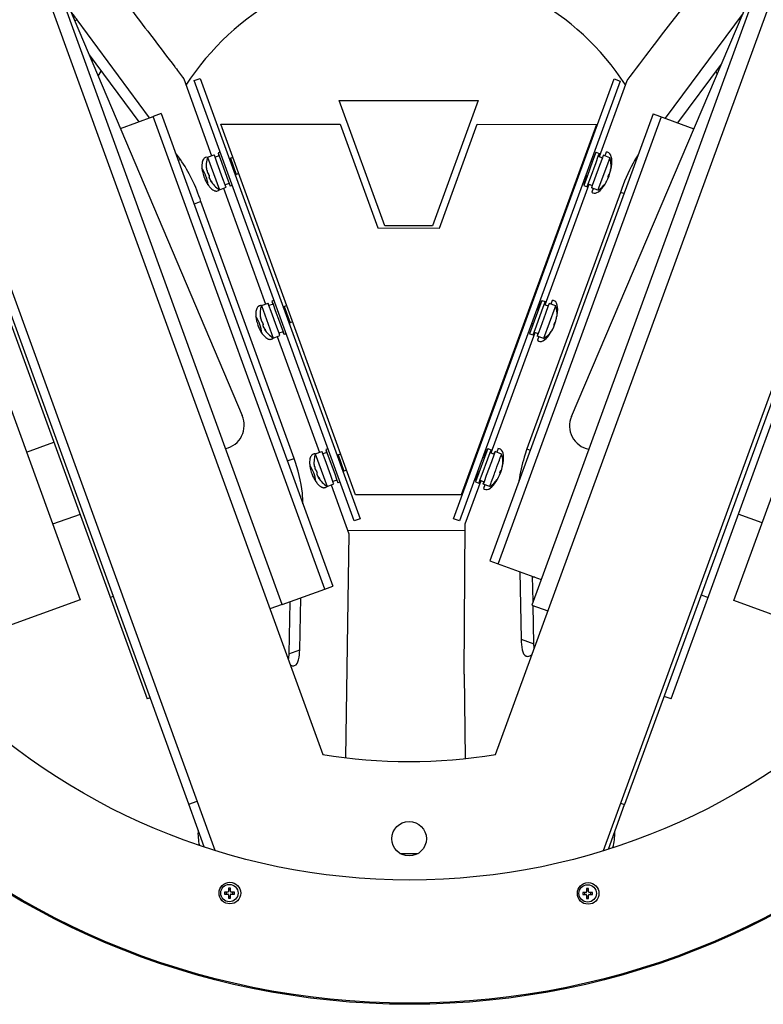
# Model space of a CAD drawing. Header units: millimetres. Extents: x 134 to 1131, y 498 to 1294.
# Tile 2 of 4: x 453 to 797, y 573 to 1029. Entities that reach past the tile are written whole.
import ezdxf

# ---------------------------------------------------------------- set-up
doc = ezdxf.new("R2010")
doc.units = ezdxf.units.MM
doc.header["$LTSCALE"] = 116.208197
doc.layers.get('0').update_dxf_attribs({"linetype": 'CONTINUOUS'})

msp = doc.modelspace()

# ---------------------------------------------------------------- linework, layer by layer
at = {"color": 7, "linetype": 'Continuous'}
for p, q in [((543.27, 644.53), (378.66, 1098.14)), ((531.11, 666.02), (375.92, 1093.66)), ((445.4, 1096), (593.1, 688.97)), ((672.94, 688.89), (821.42, 1095.64)), ((888.16, 1097.66), (722.68, 644.35)), ((889.5, 1095.48), (732.63, 665.76)), ((366.13, 1076.7), (480.85, 760.54)), ((783.07, 760.19), (899.33, 1078.65)), ((800.68, 1062.13), (689.69, 758.09)), ((708.03, 845.3), (800.45, 1062.44)), ((574.33, 758.3), (464.62, 1060.6)), ((464.73, 1060.75), (555.78, 845.69)), ((787.43, 1031.86), (751.32, 983.25)), ((479.54, 1028.81), (478.43, 1028.41)), ((513.01, 983.49), (479.54, 1028.81)), ((485.13, 1012.58), (507.97, 981.65)), ((486.43, 1009.51), (486.85, 1010.24)), ((524.63, 1007.09), (524.91, 1006.72)), ((524.63, 1007.09), (524.91, 1006.72)), ((757.22, 981.1), (777.38, 1008.24)), ((406.6, 1004.05), (511.94, 714.62)), ((489.29, 1002.75), (490.65, 1005.1)), ((754.1, 714.62), (859.44, 1004.05)), ((774.89, 1004.89), (775.5, 1003.83)), ((528.79, 1001.57), (541.72, 965.94)), ((533.63, 1000.67), (536.45, 1001.7)), ((607.54, 797.01), (533.63, 1000.67)), ((536.45, 1001.7), (610.36, 798.03)), ((653.55, 797.99), (727.85, 1001.51)), ((730.66, 1000.48), (656.37, 796.97)), ((720.98, 965.54), (733.83, 1000.76)), ((727.85, 1001.51), (730.66, 1000.48)), ((621.77, 933.53), (600.72, 991.55)), ((600.72, 991.55), (665, 991.48)), ((665, 991.48), (643.84, 933.51)), ((499.52, 978.59), (514.63, 984.07)), ((518.39, 985.44), (514.63, 984.07)), ((593.98, 765.43), (514.63, 984.07)), ((518.39, 985.44), (597.74, 766.79)), ((745.81, 985.27), (670.36, 778.6)), ((745.81, 985.27), (764.67, 978.38)), ((608.18, 809.04), (545.92, 980.6)), ((545.92, 980.6), (601.13, 980.54)), ((601.13, 980.54), (618.55, 932.53)), ((647.01, 932.5), (664.53, 980.48)), ((719.67, 980.43), (657.09, 808.99)), ((664.53, 980.48), (719.67, 980.43)), ((749.56, 983.9), (674.12, 777.23)), ((527.26, 964.21), (524.98, 967.28)), ((539.84, 965.26), (542.9, 966.37)), ((542.98, 966.15), (542.9, 966.37)), ((543.3, 965.26), (542.98, 966.15)), ((545.18, 965.94), (543.3, 965.26)), ((545.62, 967.57), (544.71, 967.24)), ((544.71, 967.24), (545.2, 965.9)), ((545.17, 965.94), (544.81, 966.96)), ((545.2, 965.9), (546.24, 963.03)), ((719.39, 967.59), (717.86, 963.39)), ((718.67, 965.64), (719.13, 966.89)), ((719.13, 966.89), (719.27, 967.28)), ((719.39, 967.59), (720.97, 967.02)), ((720.48, 965.67), (720.77, 966.48)), ((720.49, 965.72), (722.37, 965.03)), ((720.77, 966.48), (720.97, 967.02)), ((722.78, 966.14), (722.38, 965.03)), ((725.83, 965.03), (722.78, 966.14)), ((724.16, 967.57), (723.54, 965.86)), ((526.23, 963.83), (527.26, 964.21)), ((539.84, 965.26), (545.3, 950.22)), ((544.33, 962.44), (543.3, 965.26)), ((546.93, 955.26), (544.33, 962.44)), ((546.24, 963.03), (548.8, 955.99)), ((550.07, 964.18), (550.37, 964.83)), ((550.37, 964.83), (551.48, 965.23)), ((550.37, 964.83), (553.1, 957.31)), ((714.06, 965.07), (714.47, 964.92)), ((717.86, 963.39), (715.29, 956.35)), ((716.87, 955.77), (719.44, 962.83)), ((717.77, 963.14), (717.12, 963.38)), ((717.76, 963.15), (718.67, 965.64)), ((717.77, 963.14), (717.87, 963.43)), ((721.09, 961.49), (718.73, 955.04)), ((719.44, 962.83), (720.48, 965.67)), ((720.89, 951.48), (724.81, 962.24)), ((722.38, 965.03), (721.09, 961.49)), ((722.44, 965.22), (722.5, 965.4)), ((724.81, 962.24), (725.59, 964.37)), ((725.59, 964.37), (725.79, 964.92)), ((725.79, 964.92), (725.83, 965.03)), ((725.83, 965.03), (725.83, 965.03)), ((539.3, 960), (539.45, 960.05)), ((539.3, 960), (539.32, 959.48)), ((539.31, 959.92), (539.31, 959.84)), ((539.31, 959.78), (539.31, 959.71)), ((539.32, 959.57), (539.32, 959.54)), ((539.32, 959.48), (539.54, 959.56)), ((540.28, 957.44), (540.36, 957.47)), ((540.28, 957.44), (540.62, 956.5)), ((552.45, 957.61), (553.1, 957.31)), ((554.21, 957.71), (553.1, 957.31)), ((711.73, 957.4), (711.32, 957.55)), ((715.39, 956.64), (714.74, 956.87)), ((715.05, 955.73), (715.39, 956.64)), ((715.29, 956.35), (715.39, 956.64)), ((725.03, 956.27), (725.37, 957.21)), ((725.37, 957.21), (725.31, 957.24)), ((726.22, 959.29), (726.13, 959.32)), ((726.33, 959.78), (726.21, 959.82)), ((540.62, 956.5), (540.7, 956.53)), ((541.19, 954.32), (541.4, 954.4)), ((541.19, 954.32), (541.51, 953.91)), ((541.51, 953.91), (541.66, 953.97)), ((547.95, 952.44), (546.93, 955.26)), ((549.83, 953.12), (547.95, 952.44)), ((548.28, 951.55), (547.95, 952.44)), ((548.8, 955.99), (549.83, 953.12)), ((550.2, 952.1), (549.83, 953.12)), ((549.83, 953.12), (550.3, 951.82)), ((551.22, 952.15), (550.3, 951.82)), ((695.94, 896.97), (716.3, 952.73)), ((715.29, 956.35), (713.77, 952.19)), ((713.77, 952.19), (713.77, 952.19)), ((713.77, 952.19), (715.34, 951.61)), ((713.88, 952.52), (714.25, 953.51)), ((714.25, 953.51), (715.05, 955.73)), ((715.34, 951.61), (715.54, 952.15)), ((715.54, 952.15), (715.82, 952.91)), ((715.82, 952.91), (716.87, 955.77)), ((715.82, 952.91), (717.7, 952.22)), ((717.7, 952.22), (717.29, 951.11)), ((717.56, 951.86), (717.63, 952.04)), ((718.73, 955.04), (717.7, 952.22)), ((724.1, 953.7), (723.99, 953.74)), ((724.33, 954.14), (724.25, 954.17)), ((725.03, 956.27), (724.96, 956.3)), ((545.3, 950.22), (548.35, 951.33)), ((547.18, 950.9), (566.62, 897.32)), ((548.35, 951.33), (548.28, 951.55)), ((730.76, 948.97), (687.44, 830.28)), ((720.34, 950), (717.29, 951.11)), ((718.06, 950.83), (717.44, 949.15)), ((720.34, 950), (720.38, 950.11)), ((720.38, 950.11), (720.89, 951.48)), ((732.34, 948.39), (730.76, 948.97)), ((536.78, 944.69), (533.6, 943.53)), ((579.88, 825.92), (536.78, 944.69)), ((618.55, 932.53), (647.01, 932.5)), ((643.84, 933.51), (621.77, 933.53)), ((564.74, 896.64), (567.8, 897.75)), ((568.2, 896.64), (567.8, 897.75)), ((570.53, 898.95), (569.61, 898.62)), ((569.61, 898.62), (570.1, 897.28)), ((570.08, 897.32), (569.71, 898.34)), ((694.36, 899.02), (692.83, 894.81)), ((693.64, 897.07), (694.06, 898.23)), ((694.06, 898.23), (694.24, 898.71)), ((694.36, 899.02), (695.93, 898.44)), ((695.45, 897.1), (695.74, 897.9)), ((695.74, 897.9), (695.93, 898.44)), ((697.75, 897.57), (697.34, 896.46)), ((700.8, 896.46), (697.75, 897.57)), ((699.13, 899), (698.51, 897.29)), ((564.74, 896.64), (570.2, 881.6)), ((570.08, 897.32), (568.2, 896.64)), ((569.23, 893.82), (568.2, 896.64)), ((571.83, 886.64), (569.23, 893.82)), ((570.1, 897.28), (571.14, 894.41)), ((571.14, 894.41), (573.06, 889.12)), ((574.97, 895.55), (575.27, 896.2)), ((575.27, 896.2), (576.38, 896.61)), ((575.27, 896.2), (578, 888.68)), ((689.03, 896.49), (689.44, 896.34)), ((692.83, 894.81), (690.84, 889.38)), ((691.84, 887.2), (694.41, 894.25)), ((692.73, 894.57), (692.09, 894.81)), ((692.73, 894.57), (693.64, 897.07)), ((692.73, 894.57), (692.84, 894.86)), ((696.05, 892.91), (693.7, 886.46)), ((694.41, 894.25), (695.45, 897.1)), ((695.35, 881.54), (700.56, 895.79)), ((695.46, 897.15), (697.34, 896.46)), ((697.34, 896.46), (696.05, 892.91)), ((697.4, 896.64), (697.47, 896.82)), ((700.56, 895.79), (700.76, 896.34)), ((700.76, 896.34), (700.79, 896.45)), ((700.79, 896.45), (700.8, 896.46)), ((564.2, 891.38), (564.35, 891.43)), ((564.2, 891.38), (564.23, 890.86)), ((564.23, 890.86), (564.44, 890.93)), ((565.19, 888.82), (565.26, 888.85)), ((565.19, 888.82), (565.53, 887.88)), ((573.06, 889.12), (573.7, 887.37)), ((577.35, 888.99), (578, 888.68)), ((579.11, 889.09), (578, 888.68)), ((686.69, 888.83), (686.29, 888.98)), ((690.36, 888.06), (689.71, 888.3)), ((690.84, 889.38), (690.26, 887.77)), ((700, 887.7), (700.34, 888.64)), ((700.34, 888.64), (700.27, 888.66)), ((701.19, 890.72), (701.09, 890.75)), ((701.3, 891.2), (701.18, 891.24)), ((565.53, 887.88), (565.6, 887.91)), ((566.1, 885.7), (566.3, 885.78)), ((566.1, 885.7), (566.41, 885.29)), ((566.41, 885.29), (566.56, 885.34)), ((572.86, 883.82), (571.83, 886.64)), ((574.73, 884.5), (572.85, 883.82)), ((573.25, 882.71), (572.86, 883.82)), ((573.7, 887.37), (574.74, 884.5)), ((575.1, 883.48), (574.73, 884.5)), ((574.74, 884.5), (575.2, 883.2)), ((670.93, 828.45), (691.27, 884.16)), ((690.26, 887.77), (688.73, 883.61)), ((688.85, 883.94), (689.21, 884.94)), ((689.21, 884.94), (690.02, 887.15)), ((690.02, 887.15), (690.35, 888.07)), ((690.25, 887.77), (690.36, 888.06)), ((690.51, 883.58), (690.79, 884.33)), ((690.78, 884.33), (692.66, 883.65)), ((690.79, 884.33), (691.84, 887.2)), ((693.7, 886.46), (692.67, 883.65)), ((699.07, 885.12), (698.96, 885.16)), ((699.3, 885.57), (699.21, 885.6)), ((700, 887.7), (699.93, 887.72)), ((570.2, 881.6), (573.25, 882.71)), ((572.08, 882.28), (591.52, 828.7)), ((576.12, 883.53), (575.2, 883.2)), ((688.73, 883.61), (690.31, 883.04)), ((688.73, 883.61), (688.73, 883.61)), ((690.31, 883.04), (690.51, 883.58)), ((692.67, 883.65), (692.26, 882.54)), ((695.31, 881.43), (692.26, 882.54)), ((693.02, 882.26), (692.41, 880.58)), ((692.53, 883.29), (692.59, 883.47)), ((695.31, 881.43), (695.35, 881.54)), ((456.06, 828.87), (468.69, 833.46)), ((589.65, 828.02), (592.7, 829.13)), ((592.78, 828.91), (592.7, 829.13)), ((595.43, 830.33), (594.51, 830)), ((594.51, 830), (595, 828.66)), ((594.98, 828.7), (594.61, 829.71)), ((669.34, 830.5), (667.81, 826.29)), ((668.21, 827.42), (668.84, 829.14)), ((668.84, 829.14), (669.23, 830.19)), ((669.34, 830.5), (670.92, 829.92)), ((670.44, 828.58), (670.73, 829.38)), ((670.73, 829.38), (670.92, 829.92)), ((672.73, 829.05), (672.33, 827.94)), ((675.78, 827.94), (672.73, 829.05)), ((674.11, 830.44), (673.5, 828.77)), ((687.44, 830.28), (689.02, 829.71)), ((576.7, 824.77), (579.88, 825.92)), ((589.65, 828.02), (595.1, 812.98)), ((593.1, 828.02), (592.78, 828.91)), ((594.98, 828.7), (593.1, 828.02)), ((594.13, 825.2), (593.1, 828.02)), ((596.74, 818.02), (594.13, 825.2)), ((595, 828.66), (596.04, 825.79)), ((596.04, 825.79), (598.6, 818.75)), ((599.87, 826.93), (600.17, 827.58)), ((600.17, 827.58), (601.28, 827.99)), ((600.17, 827.58), (602.9, 820.06)), ((664.02, 827.97), (664.42, 827.82)), ((667.81, 826.29), (665.24, 819.25)), ((666.82, 818.68), (669.4, 825.73)), ((667.72, 826.05), (667.07, 826.29)), ((667.71, 826.05), (667.81, 826.31)), ((667.72, 826.05), (667.82, 826.34)), ((667.81, 826.31), (668.21, 827.42)), ((669.4, 825.73), (670.44, 828.58)), ((670.45, 828.63), (672.33, 827.94)), ((672.33, 827.94), (671.04, 824.39)), ((672.39, 828.12), (672.69, 828.93)), ((674.49, 824.38), (674.76, 825.13)), ((674.76, 825.13), (675.03, 825.86)), ((675.03, 825.86), (675.04, 825.89)), ((675.04, 825.89), (675.17, 826.26)), ((675.17, 826.26), (675.54, 827.27)), ((675.54, 827.27), (675.74, 827.82)), ((675.74, 827.82), (675.78, 827.93)), ((675.78, 827.93), (675.78, 827.94)), ((589.11, 822.75), (589.26, 822.81)), ((589.11, 822.75), (589.13, 822.24)), ((589.13, 822.24), (589.34, 822.31)), ((590.09, 820.2), (590.16, 820.23)), ((590.09, 820.2), (590.43, 819.26)), ((602.25, 820.37), (602.9, 820.06)), ((604.01, 820.47), (602.9, 820.06)), ((661.68, 820.31), (661.27, 820.46)), ((671.04, 824.39), (668.68, 817.94)), ((672.69, 819.44), (672.92, 820.09)), ((672.92, 820.09), (673.04, 820.4)), ((673.04, 820.4), (673.28, 821.06)), ((673.28, 821.06), (673.41, 821.42)), ((673.41, 821.42), (673.63, 822.02)), ((673.63, 822.02), (674.1, 823.32)), ((674.1, 823.32), (674.2, 823.59)), ((674.2, 823.59), (674.36, 824.01)), ((674.36, 824.01), (674.49, 824.38)), ((674.98, 819.18), (675.33, 820.12)), ((675.33, 820.12), (675.26, 820.14)), ((676.17, 822.2), (676.08, 822.23)), ((676.28, 822.68), (676.17, 822.72)), ((590.43, 819.26), (590.5, 819.29)), ((591, 817.08), (591.21, 817.16)), ((591, 817.08), (591.31, 816.67)), ((591.31, 816.67), (591.46, 816.72)), ((597.76, 815.2), (596.74, 818.02)), ((599.63, 815.88), (597.75, 815.19)), ((598.6, 818.75), (599.64, 815.88)), ((600, 814.86), (599.63, 815.88)), ((599.64, 815.88), (600.11, 814.58)), ((658.97, 795.69), (666.25, 815.64)), ((665.24, 819.25), (663.72, 815.09)), ((663.84, 815.42), (664.2, 816.42)), ((664.2, 816.42), (665.01, 818.63)), ((665.34, 819.54), (664.7, 819.78)), ((665.01, 818.63), (665.19, 819.13)), ((665.19, 819.13), (665.34, 819.55)), ((665.24, 819.25), (665.34, 819.54)), ((665.5, 815.06), (665.77, 815.81)), ((665.77, 815.81), (666.82, 818.68)), ((665.77, 815.81), (667.65, 815.13)), ((668.68, 817.94), (667.65, 815.13)), ((671.17, 815.29), (671.45, 816.07)), ((671.45, 816.07), (671.72, 816.79)), ((671.72, 816.79), (671.83, 817.09)), ((671.83, 817.09), (671.85, 817.15)), ((671.85, 817.15), (672.35, 818.5)), ((672.35, 818.5), (672.47, 818.85)), ((672.47, 818.85), (672.69, 819.44)), ((674.06, 816.6), (673.95, 816.64)), ((674.29, 817.04), (674.2, 817.08)), ((674.98, 819.18), (674.92, 819.2)), ((595.1, 812.98), (598.16, 814.09)), ((596.98, 813.66), (605.21, 790.99)), ((598.08, 814.3), (597.76, 815.2)), ((598.16, 814.09), (598.08, 814.3)), ((601.02, 814.91), (600.11, 814.58)), ((663.72, 815.09), (665.3, 814.52)), ((663.72, 815.09), (663.72, 815.09)), ((665.3, 814.52), (665.5, 815.06)), ((667.65, 815.13), (667.24, 814.02)), ((670.29, 812.91), (667.24, 814.02)), ((667.29, 814.14), (667.58, 814.95)), ((668.01, 813.74), (667.38, 812.02)), ((670.29, 812.91), (670.34, 813.01)), ((670.34, 813.01), (670.83, 814.37)), ((670.83, 814.37), (670.92, 814.62)), ((670.92, 814.62), (671.17, 815.29)), ((657.09, 808.99), (608.18, 809.04)), ((480.85, 800.03), (468.19, 795.42)), ((610.36, 798.03), (607.54, 797.01)), ((656.37, 796.97), (653.55, 797.99)), ((796.17, 796.06), (785.19, 800.05)), ((658.42, 726.1), (658.97, 795.69)), ((605.21, 790.99), (603.63, 687.5)), ((658.94, 792.47), (604.65, 792.52)), ((670.36, 778.6), (694.02, 769.96)), ((684.17, 773.56), (684.82, 742.29)), ((690.3, 759.77), (690.06, 771.41)), ((691.14, 771.01), (690.07, 771.01)), ((574.33, 758.29), (593.98, 765.43)), ((593.98, 765.43), (597.74, 766.79)), ((494.84, 761.61), (496.24, 762.12)), ((582.42, 737.32), (582.94, 761.42)), ((768.04, 762.76), (771.2, 761.61)), ((480.85, 760.54), (406.1, 733.42)), ((574.33, 758.3), (568.69, 756.25)), ((577.89, 759.59), (577.37, 735.49)), ((689.69, 758.09), (697.19, 755.35)), ((690.71, 740.13), (690.34, 757.85)), ((859.42, 732.31), (783.07, 760.19)), ((684.82, 742.29), (690.71, 740.13)), ((577.37, 735.49), (582.42, 737.32)), ((658.42, 726.1), (658.99, 687.08)), ((754.1, 714.62), (750.9, 715.79)), ((513.29, 715.12), (511.94, 714.62)), ((531.11, 666.02), (534.95, 667.41)), ((538.31, 646.2), (531.11, 666.02)), ((725.13, 645.21), (732.63, 665.76)), ((730.75, 666.45), (732.64, 665.76)), ((628.77, 643.19), (637.18, 643.18)), ((549.15, 625.29), (547.61, 625.29)), ((547.61, 625.29), (547.61, 624.37)), ((547.61, 624.37), (549.15, 624.37)), ((548.39, 625.29), (548.39, 624.37)), ((550.37, 627.13), (549.45, 627.13)), ((549.45, 627.13), (549.45, 625.59)), ((550.37, 626.35), (549.45, 626.35)), ((549.45, 624.07), (549.45, 622.53)), ((550.37, 625.59), (550.37, 627.13)), ((550.37, 622.53), (550.37, 624.07)), ((552.21, 625.29), (550.67, 625.29)), ((550.67, 624.37), (552.21, 624.37)), ((551.43, 624.37), (551.43, 625.29)), ((552.21, 624.37), (552.21, 625.29)), ((714.8, 625.13), (713.26, 625.13)), ((713.26, 625.13), (713.26, 624.21)), ((713.26, 624.21), (714.8, 624.21)), ((714.04, 625.13), (714.04, 624.21)), ((716.02, 626.97), (715.1, 626.97)), ((715.1, 626.97), (715.1, 625.43)), ((716.02, 626.19), (715.1, 626.19)), ((716.02, 625.43), (716.02, 626.97)), ((717.86, 625.13), (716.32, 625.13)), ((716.32, 624.21), (717.86, 624.21)), ((717.08, 624.21), (717.08, 625.13)), ((717.86, 624.21), (717.86, 625.13)), ((549.45, 623.31), (550.37, 623.31)), ((549.45, 622.53), (550.37, 622.53)), ((715.1, 623.91), (715.1, 622.37)), ((715.1, 623.15), (716.02, 623.15)), ((715.1, 622.37), (716.02, 622.37)), ((716.02, 622.37), (716.02, 623.91))]:
    msp.add_line(p, q, dxfattribs=at)
for points in [[(539.32, 959.51), (539.32, 959.48), (539.32, 959.48)], [(564.22, 890.89), (564.23, 890.86), (564.23, 890.86)], [(589.13, 822.27), (589.13, 822.24), (589.13, 822.24)]]:
    msp.add_lwpolyline(points, dxfattribs=at)
for centre, radius in [((633.26, 933.86), 360.49), ((633.26, 933.86), 360), ((633.26, 933.86), 303), ((632.98, 649.98), 8), ((550.15, 624.84), 5), ((549.91, 624.83), 4.02), ((715.79, 624.68), 5), ((715.56, 624.67), 4.02)]:
    msp.add_circle(centre, radius, dxfattribs=at)
for centre, radius, start, end in [((631.47, 932.82), 121.09, 32.9424, 147.0698), ((539.49, 963.46), 1.77, 117.6599, 123.3255), ((539.46, 963.53), 1.69, 110.0345, 117.6607), ((552.2, 961.24), 13, 161.9653, 187.7654), ((713.46, 961.03), 13, 357.025, 17.9251), ((533.17, 958.76), 6.41, 5.2007, 7.1172), ((533.5, 958.8), 6.08, 4.5342, 7.1569), ((533.96, 958.83), 5.62, 4.5441, 5.1921), ((539.26, 956.78), 1.29, 33.0047, 33.6056), ((539.2, 956.74), 1.36, 32.3539, 33.0043), ((732.25, 958.54), 6.17, 172.736, 175.3166), ((554.78, 962.15), 17.67, 199.8675, 206.2308), ((544.48, 956.92), 3.96, 213.9669, 215.3428), ((552.2, 961.24), 13, 212.125, 237.9251), ((536.28, 951.11), 6.09, 32.7394, 35.3524), ((713.46, 961.03), 13, 301.9653, 322.6732), ((729.42, 950.83), 6.16, 144.5701, 147.1597), ((548.68, 958.3), 10.43, 218.5865, 221.8636), ((544.17, 952.84), 3.29, 246.2595, 249.4785), ((543.9, 951.28), 1.68, 288.0949, 290.0173), ((564.61, 894.58), 2.11, 132.4227, 135.5238), ((564.36, 894.92), 1.68, 110.0186, 112.1187), ((577.11, 892.61), 13, 161.9653, 187.7654), ((688.43, 892.45), 13, 356.9844, 17.9251), ((558.08, 890.14), 6.41, 5.2007, 7.1172), ((557.97, 890.13), 6.51, 6.3803, 7.1026), ((558.57, 890.19), 5.92, 4.5208, 6.42), ((558.86, 890.21), 5.62, 4.5441, 5.1921), ((564.16, 888.16), 1.29, 33.0047, 33.6056), ((564.1, 888.12), 1.36, 32.3539, 33.0043), ((702.85, 887.19), 2.97, 158.5673, 160.8866), ((701.56, 887.84), 1.53, 147.5525, 149.3431), ((707.21, 889.97), 6.17, 172.736, 175.3166), ((579.7, 893.53), 17.67, 199.8685, 206.1961), ((566.3, 887.47), 0.773, 184.3171, 185.2142), ((566.39, 887.48), 0.862, 185.2315, 187.0303), ((569.38, 888.3), 3.96, 213.9669, 215.3428), ((577.11, 892.61), 13, 212.125, 237.9251), ((561.18, 882.48), 6.09, 32.7394, 35.3524), ((688.43, 892.45), 13, 301.9653, 322.6298), ((704.39, 882.26), 6.16, 144.5701, 147.1597), ((573.61, 889.69), 10.44, 218.5728, 221.809), ((569.08, 884.24), 3.31, 246.1122, 249.2667), ((568.81, 882.66), 1.68, 287.794, 290.0171), ((545.75, 841.17), 11, 282.5977, 24.2846), ((718.15, 840.99), 11, 156.9452, 258.7902), ((589.53, 825.95), 2.12, 132.5819, 135.785), ((589.27, 826.3), 1.68, 110.0189, 112.4195), ((602.01, 823.99), 13, 161.9653, 187.7654), ((663.41, 823.93), 13, 357.2018, 17.9251), ((582.98, 821.52), 6.41, 5.2007, 7.1172), ((583.31, 821.56), 6.08, 4.5342, 7.1569), ((583.77, 821.59), 5.62, 4.5441, 5.1921), ((589.06, 819.53), 1.29, 33.0047, 33.6056), ((589, 819.49), 1.36, 32.3539, 33.0043), ((677.32, 818.9), 2.41, 153.4749, 154.2978), ((682.2, 821.45), 6.17, 172.736, 175.3166), ((604.62, 824.91), 17.68, 199.8694, 206.1614), ((594.28, 819.68), 3.96, 213.9669, 215.3428), ((602.01, 823.99), 13, 212.125, 237.9251), ((586.09, 813.86), 6.09, 32.7394, 35.3524), ((663.41, 823.93), 13, 301.9653, 322.8672), ((679.37, 813.74), 6.16, 144.5701, 147.1597), ((677.4, 818.8), 2.52, 164.3584, 166.1594), ((598.53, 821.08), 10.46, 218.5591, 221.7545), ((594, 815.64), 3.33, 245.9653, 249.0558), ((593.72, 814.04), 1.68, 287.4933, 290.0168), ((633.25, 933.86), 248.16, 260.6887, 279.2017), ((557.4, 652.17), 22, 175.2581, 193.8138), ((706.1, 652.03), 22, 343.7718, 3.1642), ((549.15, 625.59), 0.3, 270, 360), ((549.15, 624.07), 0.3, 360, 90), ((550.67, 625.59), 0.3, 180, 270), ((550.67, 624.07), 0.3, 90, 180), ((714.8, 625.43), 0.3, 270, 360), ((714.8, 623.91), 0.3, 360, 90), ((716.32, 625.43), 0.3, 180, 270), ((716.32, 623.91), 0.3, 90, 180)]:
    msp.add_arc(centre, radius, start, end, dxfattribs=at)
for centre, major_axis, ratio, start_param, end_param in [((721.56, 958.08), (3.43, 9.39), 0.41171, 2.94396, 6.481496), ((541.68, 957.41), (-2.8, 7.71), 0.454924, 6.033656, 6.283832), ((535.58, 955.2), (-2.8, 7.71), 0.454924, -2.085935, -1.055102), ((541.68, 957.41), (-2.8, 7.71), 0.454924, 3.142239, 3.394501), ((696.53, 889.52), (3.43, 9.39), 0.41171, 2.943957, 6.481499), ((566.59, 888.79), (-2.8, 7.71), 0.454924, 6.035429, 6.283832), ((560.49, 886.58), (-2.8, 7.71), 0.454924, -2.085935, -1.055102), ((566.59, 888.79), (-2.8, 7.71), 0.454924, 3.142239, 3.392608), ((671.5, 820.95), (3.43, 9.39), 0.41171, 2.943954, 6.481502), ((591.5, 820.17), (-2.8, 7.71), 0.454924, 6.035668, 6.283832), ((585.4, 817.96), (-2.8, 7.71), 0.454924, -2.085935, -1.055102), ((591.5, 820.17), (-2.8, 7.71), 0.454924, 3.142239, 3.39071)]:
    msp.add_ellipse(centre, major_axis=major_axis, ratio=ratio, start_param=start_param, end_param=end_param, dxfattribs=at)
for points, knots in [([(733.83, 1000.76), (737.68, 1005.85), (753.06, 1026.06), (768.59, 1046.15), (780.25, 1061.18)], [0, 0, 0, 0, 0.251148, 1, 1, 1, 1]), ([(497.93, 1042.1), (500.16, 1039.2), (509.09, 1027.55), (517.99, 1015.88), (524.63, 1007.09)], [0, 0, 0, 0, 0.249386, 1, 1, 1, 1]), ([(479.54, 1028.81), (479.3, 1029.14), (478.37, 1030.43), (477.41, 1031.7), (476.65, 1032.61)], [0, 0, 0, 0, 0.256301, 1, 1, 1, 1]), ([(738.91, 966.38), (738.07, 965.1), (734.77, 959.59), (732.31, 953.61), (730.76, 948.97)], [0, 0, 0, 0, 0.237965, 1, 1, 1, 1]), ([(536.78, 944.69), (535.6, 948.26), (532.98, 955.06), (529.26, 961.34), (527.26, 964.21)], [0, 0, 0, 0, 0.518278, 1, 1, 1, 1]), ([(538.29, 964.75), (538.15, 964.63), (537.6, 963.97), (537.36, 963.1), (537.27, 962.43)], [0, 0, 0, 0, 0.209208, 1, 1, 1, 1]), ([(537.33, 959.4), (537.37, 959.14), (537.57, 958.03), (537.88, 956.94), (538.17, 956.14)], [0, 0, 0, 0, 0.240272, 1, 1, 1, 1]), ([(539.34, 960.34), (539.33, 960.33), (539.31, 960.29), (539.3, 960.23), (539.3, 960.12), (539.3, 960.04), (539.3, 960)], [0, 0, 0, 0, 0.100591, 0.30455, 0.609242, 1, 1, 1, 1]), ([(539.54, 959.56), (539.52, 959.66), (539.49, 959.85), (539.45, 960.07), (539.41, 960.21), (539.39, 960.27), (539.37, 960.31), (539.36, 960.33), (539.34, 960.34), (539.34, 960.34)], [0, 0, 0, 0, 0.374629, 0.697179, 0.821558, 0.914058, 0.947411, 0.972147, 1, 1, 1, 1]), ([(539.56, 959.28), (539.57, 959.11), (539.62, 958.77), (539.74, 958.3), (539.87, 957.97), (539.99, 957.78), (540.05, 957.71), (540.08, 957.69)], [0, 0, 0, 0, 0.302382, 0.602327, 0.84679, 0.935601, 1, 1, 1, 1]), ([(539.56, 959.28), (539.58, 959.12), (539.62, 958.8), (539.73, 958.35), (539.85, 958.02), (539.97, 957.82), (540.03, 957.75), (540.06, 957.72)], [0, 0, 0, 0, 0.293153, 0.586676, 0.833932, 0.928273, 1, 1, 1, 1]), ([(540.06, 957.72), (540.06, 957.71), (540.09, 957.69), (540.12, 957.68), (540.15, 957.67)], [0, 0, 0, 0, 0.293445, 1, 1, 1, 1]), ([(540.36, 957.47), (540.32, 957.52), (540.27, 957.59), (540.2, 957.66), (540.16, 957.67), (540.15, 957.67)], [0, 0, 0, 0, 0.628459, 0.84461, 1, 1, 1, 1]), ([(540.21, 957.64), (540.2, 957.65), (540.18, 957.66), (540.16, 957.67), (540.15, 957.67)], [0, 0, 0, 0, 0.294346, 1, 1, 1, 1]), ([(540.34, 957.49), (540.32, 957.51), (540.29, 957.56), (540.24, 957.61), (540.21, 957.64)], [0, 0, 0, 0, 0.299142, 1, 1, 1, 1]), ([(540.7, 956.53), (540.68, 956.69), (540.58, 957.02), (540.45, 957.33), (540.36, 957.47)], [0, 0, 0, 0, 0.500081, 1, 1, 1, 1]), ([(725.31, 957.24), (725.22, 957.1), (725.08, 956.79), (724.98, 956.46), (724.96, 956.3)], [0, 0, 0, 0, 0.500069, 1, 1, 1, 1]), ([(725.51, 957.44), (725.5, 957.44), (725.46, 957.42), (725.39, 957.36), (725.34, 957.29), (725.31, 957.24)], [0, 0, 0, 0, 0.154936, 0.370961, 1, 1, 1, 1]), ([(726.13, 959.32), (726.14, 959.42), (726.17, 959.61), (726.21, 959.83), (726.25, 959.98), (726.28, 960.04), (726.29, 960.08), (726.31, 960.1), (726.32, 960.11), (726.33, 960.1)], [0, 0, 0, 0, 0.374714, 0.697402, 0.821823, 0.914327, 0.947655, 0.972349, 1, 1, 1, 1]), ([(538.94, 954.34), (539.05, 954.1), (539.52, 953.21), (540.07, 952.37), (540.53, 951.79)], [0, 0, 0, 0, 0.265354, 1, 1, 1, 1]), ([(541.19, 954.71), (541.1, 954.84), (540.93, 955.13), (540.74, 955.54), (540.64, 955.86), (540.61, 956.07), (540.62, 956.15), (540.63, 956.18)], [0, 0, 0, 0, 0.309206, 0.608413, 0.848945, 0.93622, 1, 1, 1, 1]), ([(541.25, 954.63), (541.16, 954.76), (540.99, 955.04), (540.78, 955.45), (540.66, 955.79), (540.62, 956.01), (540.62, 956.1), (540.63, 956.14)], [0, 0, 0, 0, 0.293203, 0.586722, 0.833948, 0.928283, 1, 1, 1, 1]), ([(540.63, 956.14), (540.63, 956.15), (540.64, 956.19), (540.65, 956.22), (540.67, 956.24)], [0, 0, 0, 0, 0.293413, 1, 1, 1, 1]), ([(540.63, 956.18), (540.64, 956.19), (540.64, 956.21), (540.65, 956.23), (540.66, 956.24)], [0, 0, 0, 0, 0.274682, 1, 1, 1, 1]), ([(540.66, 956.24), (540.67, 956.24), (540.68, 956.25), (540.68, 956.26), (540.69, 956.27)], [0, 0, 0, 0, 0.22111, 1, 1, 1, 1]), ([(540.67, 956.24), (540.68, 956.25), (540.7, 956.28), (540.71, 956.38), (540.71, 956.47), (540.7, 956.53)], [0, 0, 0, 0, 0.155294, 0.371404, 1, 1, 1, 1]), ([(540.69, 956.3), (540.7, 956.33), (540.7, 956.41), (540.7, 956.48), (540.69, 956.53)], [0, 0, 0, 0, 0.43044, 1, 1, 1, 1]), ([(541.41, 954.4), (541.46, 954.31), (541.56, 954.15), (541.67, 953.95), (541.73, 953.82), (541.75, 953.76), (541.76, 953.71), (541.77, 953.69), (541.76, 953.67), (541.75, 953.67)], [0, 0, 0, 0, 0.374622, 0.697204, 0.821585, 0.914073, 0.947412, 0.972139, 1, 1, 1, 1]), ([(541.75, 953.67), (541.74, 953.67), (541.71, 953.69), (541.66, 953.73), (541.59, 953.81), (541.54, 953.88), (541.51, 953.91)], [0, 0, 0, 0, 0.100506, 0.304519, 0.60925, 1, 1, 1, 1]), ([(724.25, 954.17), (724.19, 954.08), (724.09, 953.92), (723.98, 953.72), (723.92, 953.59), (723.9, 953.53), (723.89, 953.49), (723.89, 953.46), (723.89, 953.45), (723.9, 953.44)], [0, 0, 0, 0, 0.374721, 0.697381, 0.821802, 0.914317, 0.947658, 0.97236, 1, 1, 1, 1]), ([(724.96, 956.3), (724.95, 956.24), (724.95, 956.15), (724.96, 956.05), (724.98, 956.02)], [0, 0, 0, 0, 0.608186, 1, 1, 1, 1]), ([(541.51, 950.73), (541.62, 950.64), (542.03, 950.29), (542.49, 949.99), (542.84, 949.83)], [0, 0, 0, 0, 0.276412, 1, 1, 1, 1]), ([(563.11, 896.05), (562.99, 895.93), (562.48, 895.27), (562.27, 894.44), (562.18, 893.8)], [0, 0, 0, 0, 0.210688, 1, 1, 1, 1]), ([(562.24, 890.8), (562.28, 890.53), (562.47, 889.42), (562.79, 888.33), (563.08, 887.52)], [0, 0, 0, 0, 0.240188, 1, 1, 1, 1]), ([(564.24, 891.72), (564.23, 891.71), (564.21, 891.67), (564.2, 891.61), (564.2, 891.5), (564.2, 891.42), (564.2, 891.38)], [0, 0, 0, 0, 0.100591, 0.30455, 0.609242, 1, 1, 1, 1]), ([(564.25, 891.71), (564.25, 891.71), (564.25, 891.72), (564.24, 891.72), (564.24, 891.72)], [0, 0, 0, 0, 0.303014, 1, 1, 1, 1]), ([(564.32, 891.56), (564.31, 891.59), (564.29, 891.64), (564.27, 891.7), (564.25, 891.71)], [0, 0, 0, 0, 0.643404, 1, 1, 1, 1]), ([(564.44, 890.93), (564.42, 891.05), (564.39, 891.26), (564.35, 891.47), (564.32, 891.56)], [0, 0, 0, 0, 0.55099, 1, 1, 1, 1]), ([(564.46, 890.66), (564.48, 890.49), (564.52, 890.15), (564.64, 889.68), (564.77, 889.35), (564.89, 889.15), (564.95, 889.09), (564.99, 889.07)], [0, 0, 0, 0, 0.302382, 0.602327, 0.84679, 0.935601, 1, 1, 1, 1]), ([(564.47, 890.66), (564.48, 890.5), (564.52, 890.17), (564.63, 889.73), (564.76, 889.39), (564.87, 889.2), (564.93, 889.12), (564.96, 889.1)], [0, 0, 0, 0, 0.293153, 0.586676, 0.833932, 0.928273, 1, 1, 1, 1]), ([(564.96, 889.1), (564.97, 889.09), (564.99, 889.07), (565.02, 889.05), (565.05, 889.05)], [0, 0, 0, 0, 0.293445, 1, 1, 1, 1]), ([(565.26, 888.85), (565.22, 888.9), (565.18, 888.97), (565.1, 889.03), (565.06, 889.05), (565.05, 889.05)], [0, 0, 0, 0, 0.628459, 0.84461, 1, 1, 1, 1]), ([(565.11, 889.02), (565.1, 889.02), (565.09, 889.04), (565.06, 889.05), (565.05, 889.05)], [0, 0, 0, 0, 0.294346, 1, 1, 1, 1]), ([(565.24, 888.87), (565.23, 888.89), (565.19, 888.94), (565.15, 888.99), (565.11, 889.02)], [0, 0, 0, 0, 0.299142, 1, 1, 1, 1]), ([(565.6, 887.91), (565.58, 888.07), (565.49, 888.4), (565.35, 888.71), (565.26, 888.85)], [0, 0, 0, 0, 0.500081, 1, 1, 1, 1]), ([(700.25, 888.62), (700.23, 888.6), (700.17, 888.49), (700.12, 888.37), (700.08, 888.28)], [0, 0, 0, 0, 0.229206, 1, 1, 1, 1]), ([(700.48, 888.87), (700.47, 888.87), (700.43, 888.85), (700.36, 888.79), (700.31, 888.72), (700.27, 888.66)], [0, 0, 0, 0, 0.154936, 0.370961, 1, 1, 1, 1]), ([(701.1, 890.75), (701.11, 890.85), (701.14, 891.04), (701.18, 891.26), (701.22, 891.4), (701.24, 891.47), (701.26, 891.5), (701.27, 891.52), (701.29, 891.53), (701.3, 891.53)], [0, 0, 0, 0, 0.374714, 0.697402, 0.821823, 0.914327, 0.947655, 0.972349, 1, 1, 1, 1]), ([(563.84, 885.73), (563.96, 885.49), (564.43, 884.6), (564.98, 883.75), (565.44, 883.18)], [0, 0, 0, 0, 0.265358, 1, 1, 1, 1]), ([(566.09, 886.09), (566, 886.22), (565.84, 886.5), (565.64, 886.92), (565.54, 887.24), (565.52, 887.45), (565.52, 887.53), (565.54, 887.56)], [0, 0, 0, 0, 0.309206, 0.608413, 0.848945, 0.93622, 1, 1, 1, 1]), ([(565.53, 887.41), (565.53, 887.42), (565.52, 887.46), (565.53, 887.49), (565.53, 887.52)], [0, 0, 0, 0, 0.278159, 1, 1, 1, 1]), ([(565.53, 887.52), (565.53, 887.53), (565.54, 887.56), (565.55, 887.59), (565.56, 887.6)], [0, 0, 0, 0, 0.286227, 1, 1, 1, 1]), ([(566.15, 886.01), (565.99, 886.23), (565.79, 886.59), (565.6, 887.05), (565.54, 887.27), (565.53, 887.37)], [0, 0, 0, 0, 0.54949, 0.801887, 1, 1, 1, 1]), ([(565.54, 887.56), (565.54, 887.57), (565.54, 887.59), (565.56, 887.6), (565.57, 887.61)], [0, 0, 0, 0, 0.274682, 1, 1, 1, 1]), ([(565.57, 887.62), (565.58, 887.63), (565.6, 887.66), (565.61, 887.76), (565.61, 887.84), (565.6, 887.91)], [0, 0, 0, 0, 0.155294, 0.371404, 1, 1, 1, 1]), ([(565.57, 887.61), (565.57, 887.62), (565.58, 887.63), (565.58, 887.64), (565.59, 887.65)], [0, 0, 0, 0, 0.22111, 1, 1, 1, 1]), ([(565.6, 887.68), (565.6, 887.71), (565.61, 887.79), (565.6, 887.86), (565.59, 887.9)], [0, 0, 0, 0, 0.43044, 1, 1, 1, 1]), ([(566.31, 885.78), (566.36, 885.69), (566.46, 885.53), (566.57, 885.33), (566.63, 885.2), (566.66, 885.13), (566.67, 885.09), (566.67, 885.07), (566.66, 885.05), (566.66, 885.05)], [0, 0, 0, 0, 0.374622, 0.697204, 0.821585, 0.914073, 0.947412, 0.972139, 1, 1, 1, 1]), ([(566.66, 885.05), (566.65, 885.05), (566.61, 885.07), (566.56, 885.11), (566.49, 885.19), (566.44, 885.25), (566.41, 885.29)], [0, 0, 0, 0, 0.100506, 0.304519, 0.60925, 1, 1, 1, 1]), ([(699.21, 885.6), (699.16, 885.51), (699.06, 885.35), (698.95, 885.15), (698.89, 885.02), (698.86, 884.95), (698.86, 884.91), (698.85, 884.89), (698.86, 884.87), (698.86, 884.87)], [0, 0, 0, 0, 0.374721, 0.697381, 0.821802, 0.914317, 0.947658, 0.97236, 1, 1, 1, 1]), ([(699.93, 887.72), (699.92, 887.67), (699.91, 887.58), (699.93, 887.48), (699.94, 887.45)], [0, 0, 0, 0, 0.608313, 1, 1, 1, 1]), ([(700.04, 888.16), (700.03, 888.12), (699.98, 887.98), (699.94, 887.83), (699.93, 887.72)], [0, 0, 0, 0, 0.271145, 1, 1, 1, 1]), ([(566.41, 882.13), (566.52, 882.03), (566.93, 881.68), (567.39, 881.38), (567.75, 881.22)], [0, 0, 0, 0, 0.276448, 1, 1, 1, 1]), ([(687.44, 830.28), (687.02, 829.04), (685.42, 824.21), (684.29, 819.22), (683.81, 815.48)], [0, 0, 0, 0, 0.258258, 1, 1, 1, 1]), ([(583.9, 804.94), (583.9, 806.56), (583.49, 813.7), (581.64, 820.69), (579.88, 825.92)], [0, 0, 0, 0, 0.226786, 1, 1, 1, 1]), ([(588.01, 827.43), (587.89, 827.3), (587.39, 826.64), (587.17, 825.81), (587.09, 825.16)], [0, 0, 0, 0, 0.210632, 1, 1, 1, 1]), ([(587.15, 822.2), (587.19, 821.93), (587.38, 820.81), (587.7, 819.71), (587.99, 818.9)], [0, 0, 0, 0, 0.240105, 1, 1, 1, 1]), ([(589.14, 823.09), (589.13, 823.09), (589.11, 823.05), (589.11, 822.99), (589.1, 822.88), (589.1, 822.8), (589.11, 822.75)], [0, 0, 0, 0, 0.100591, 0.30455, 0.609242, 1, 1, 1, 1]), ([(589.34, 822.31), (589.33, 822.41), (589.3, 822.6), (589.25, 822.82), (589.22, 822.97), (589.19, 823.03), (589.17, 823.07), (589.16, 823.09), (589.15, 823.1), (589.14, 823.09)], [0, 0, 0, 0, 0.374629, 0.697179, 0.821558, 0.914058, 0.947411, 0.972147, 1, 1, 1, 1]), ([(589.36, 822.04), (589.38, 821.86), (589.43, 821.53), (589.54, 821.06), (589.68, 820.72), (589.8, 820.53), (589.86, 820.47), (589.89, 820.45)], [0, 0, 0, 0, 0.302382, 0.602327, 0.84679, 0.935601, 1, 1, 1, 1]), ([(589.37, 822.04), (589.38, 821.87), (589.43, 821.55), (589.54, 821.1), (589.66, 820.77), (589.77, 820.57), (589.83, 820.5), (589.86, 820.48)], [0, 0, 0, 0, 0.293153, 0.586676, 0.833932, 0.928273, 1, 1, 1, 1]), ([(589.86, 820.48), (589.87, 820.47), (589.89, 820.45), (589.93, 820.43), (589.95, 820.43)], [0, 0, 0, 0, 0.293445, 1, 1, 1, 1]), ([(590.16, 820.23), (590.13, 820.28), (590.08, 820.35), (590, 820.41), (589.97, 820.43), (589.95, 820.43)], [0, 0, 0, 0, 0.628459, 0.84461, 1, 1, 1, 1]), ([(590.01, 820.4), (590.01, 820.4), (589.99, 820.42), (589.97, 820.43), (589.95, 820.43)], [0, 0, 0, 0, 0.294346, 1, 1, 1, 1]), ([(590.14, 820.25), (590.13, 820.26), (590.09, 820.32), (590.05, 820.37), (590.01, 820.4)], [0, 0, 0, 0, 0.299142, 1, 1, 1, 1]), ([(590.5, 819.29), (590.48, 819.45), (590.39, 819.78), (590.25, 820.08), (590.16, 820.23)], [0, 0, 0, 0, 0.500081, 1, 1, 1, 1]), ([(675.15, 819.94), (675.13, 819.91), (675.06, 819.76), (675.01, 819.6), (674.97, 819.48)], [0, 0, 0, 0, 0.244402, 1, 1, 1, 1]), ([(675.26, 820.14), (675.25, 820.13), (675.22, 820.08), (675.19, 820.02), (675.16, 819.97)], [0, 0, 0, 0, 0.232918, 1, 1, 1, 1]), ([(675.47, 820.35), (675.45, 820.35), (675.42, 820.33), (675.34, 820.27), (675.29, 820.2), (675.26, 820.14)], [0, 0, 0, 0, 0.154936, 0.370961, 1, 1, 1, 1]), ([(676.08, 822.23), (676.09, 822.33), (676.12, 822.52), (676.17, 822.74), (676.21, 822.88), (676.23, 822.95), (676.25, 822.98), (676.26, 823), (676.27, 823.01), (676.28, 823.01)], [0, 0, 0, 0, 0.374714, 0.697402, 0.821823, 0.914327, 0.947655, 0.972349, 1, 1, 1, 1]), ([(588.75, 817.12), (588.87, 816.88), (589.33, 815.99), (589.89, 815.14), (590.35, 814.56)], [0, 0, 0, 0, 0.265362, 1, 1, 1, 1]), ([(591, 817.46), (590.9, 817.6), (590.74, 817.88), (590.55, 818.3), (590.44, 818.62), (590.42, 818.83), (590.43, 818.91), (590.44, 818.94)], [0, 0, 0, 0, 0.309206, 0.608413, 0.848945, 0.93622, 1, 1, 1, 1]), ([(590.43, 818.9), (590.43, 818.91), (590.44, 818.94), (590.45, 818.98), (590.47, 818.99)], [0, 0, 0, 0, 0.293413, 1, 1, 1, 1]), ([(591.05, 817.39), (590.96, 817.52), (590.79, 817.8), (590.59, 818.21), (590.47, 818.54), (590.43, 818.77), (590.43, 818.86), (590.43, 818.9)], [0, 0, 0, 0, 0.293203, 0.586722, 0.833948, 0.928283, 1, 1, 1, 1]), ([(590.44, 818.94), (590.44, 818.95), (590.45, 818.97), (590.46, 818.98), (590.47, 818.99)], [0, 0, 0, 0, 0.274682, 1, 1, 1, 1]), ([(590.47, 818.99), (590.48, 819), (590.5, 819.04), (590.52, 819.14), (590.51, 819.22), (590.5, 819.29)], [0, 0, 0, 0, 0.155294, 0.371404, 1, 1, 1, 1]), ([(590.47, 818.99), (590.47, 819), (590.48, 819.01), (590.49, 819.02), (590.49, 819.03)], [0, 0, 0, 0, 0.22111, 1, 1, 1, 1]), ([(590.5, 819.06), (590.5, 819.09), (590.51, 819.17), (590.5, 819.24), (590.5, 819.28)], [0, 0, 0, 0, 0.43044, 1, 1, 1, 1]), ([(591.21, 817.16), (591.27, 817.07), (591.36, 816.91), (591.47, 816.71), (591.53, 816.58), (591.56, 816.51), (591.57, 816.47), (591.57, 816.45), (591.57, 816.43), (591.56, 816.43)], [0, 0, 0, 0, 0.374622, 0.697204, 0.821585, 0.914073, 0.947412, 0.972139, 1, 1, 1, 1]), ([(591.56, 816.43), (591.55, 816.43), (591.51, 816.45), (591.46, 816.49), (591.39, 816.57), (591.34, 816.63), (591.31, 816.67)], [0, 0, 0, 0, 0.100506, 0.304519, 0.60925, 1, 1, 1, 1]), ([(674.2, 817.08), (674.15, 816.99), (674.05, 816.83), (673.94, 816.63), (673.88, 816.5), (673.85, 816.43), (673.84, 816.39), (673.84, 816.37), (673.84, 816.35), (673.85, 816.35)], [0, 0, 0, 0, 0.374721, 0.697381, 0.821802, 0.914317, 0.947658, 0.97236, 1, 1, 1, 1]), ([(674.92, 819.2), (674.91, 819.15), (674.9, 819.06), (674.91, 818.96), (674.93, 818.93)], [0, 0, 0, 0, 0.608186, 1, 1, 1, 1]), ([(674.95, 819.4), (674.95, 819.38), (674.93, 819.32), (674.92, 819.25), (674.92, 819.2)], [0, 0, 0, 0, 0.266544, 1, 1, 1, 1]), ([(591.31, 813.52), (591.42, 813.42), (591.83, 813.07), (592.29, 812.76), (592.65, 812.6)], [0, 0, 0, 0, 0.276484, 1, 1, 1, 1]), ([(684.82, 742.29), (684.9, 740.63), (684.95, 738.02), (686.11, 734.83), (687.18, 734.44)], [0, 0, 0, 0, 0.592749, 1, 1, 1, 1]), ([(580.07, 730.04), (581.08, 730.4), (582.25, 733.32), (582.34, 735.77), (582.42, 737.32)], [0, 0, 0, 0, 0.407331, 1, 1, 1, 1]), ([(687.18, 734.44), (687.37, 734.37), (688.36, 734.21), (689.29, 734.81), (689.88, 735.31)], [0, 0, 0, 0, 0.207076, 1, 1, 1, 1]), ([(578.06, 730.42), (578.23, 730.31), (578.84, 729.98), (579.61, 729.88), (580.07, 730.04)], [0, 0, 0, 0, 0.296305, 1, 1, 1, 1])]:
    msp.add_open_spline(points, degree=3, knots=knots, dxfattribs=at)
for points in [[(524.91, 1006.72), (526.2, 1005), (527.5, 1003.29), (528.79, 1001.57)], [(537.27, 962.43), (537.21, 961.95), (537.19, 961.47), (537.2, 960.99)], [(538.52, 964.94), (538.44, 964.88), (538.36, 964.82), (538.29, 964.75)], [(537.2, 960.99), (537.21, 960.46), (537.26, 959.93), (537.33, 959.4)], [(540.69, 956.27), (540.69, 956.28), (540.69, 956.29), (540.69, 956.3)], [(724.98, 956.02), (724.98, 956.02), (724.99, 956.01), (724.99, 956.01)], [(540.92, 951.34), (541.11, 951.13), (541.3, 950.93), (541.51, 950.73)], [(543.01, 949.76), (543.15, 949.71), (543.3, 949.67), (543.45, 949.64)], [(543.45, 949.64), (543.58, 949.61), (543.73, 949.6), (543.87, 949.6)], [(543.87, 949.6), (544.05, 949.6), (544.24, 949.63), (544.42, 949.68)], [(562.18, 893.8), (562.12, 893.32), (562.1, 892.85), (562.11, 892.37)], [(563.42, 896.31), (563.34, 896.26), (563.26, 896.2), (563.19, 896.13)], [(563.73, 896.48), (563.62, 896.43), (563.52, 896.38), (563.42, 896.31)], [(562.11, 892.37), (562.12, 891.84), (562.17, 891.32), (562.24, 890.8)], [(565.56, 887.6), (565.56, 887.61), (565.57, 887.61), (565.57, 887.62)], [(565.59, 887.65), (565.59, 887.66), (565.59, 887.67), (565.6, 887.68)], [(699.94, 887.45), (699.95, 887.44), (699.95, 887.44), (699.96, 887.43)], [(565.82, 882.73), (566.01, 882.52), (566.2, 882.32), (566.41, 882.13)], [(567.91, 881.15), (568.05, 881.1), (568.2, 881.05), (568.35, 881.02)], [(568.35, 881.02), (568.49, 881), (568.63, 880.98), (568.77, 880.98)], [(568.77, 880.98), (568.95, 880.98), (569.14, 881.01), (569.32, 881.06)], [(587.09, 825.16), (587.03, 824.69), (587.01, 824.22), (587.02, 823.75)], [(588.32, 827.69), (588.24, 827.64), (588.17, 827.58), (588.1, 827.51)], [(588.63, 827.86), (588.52, 827.81), (588.42, 827.75), (588.32, 827.69)], [(587.02, 823.75), (587.03, 823.23), (587.08, 822.71), (587.15, 822.2)], [(590.49, 819.03), (590.49, 819.04), (590.5, 819.05), (590.5, 819.06)], [(674.93, 818.93), (674.93, 818.92), (674.94, 818.92), (674.94, 818.91)], [(590.72, 814.12), (590.91, 813.91), (591.1, 813.71), (591.31, 813.52)], [(592.81, 812.54), (592.95, 812.48), (593.1, 812.44), (593.25, 812.41)], [(593.25, 812.41), (593.39, 812.38), (593.53, 812.36), (593.67, 812.36)], [(593.67, 812.36), (593.86, 812.36), (594.05, 812.39), (594.23, 812.44)], [(690.85, 737.95), (690.79, 738.67), (690.75, 739.4), (690.71, 740.13)], [(577.37, 735.49), (577.32, 734.62), (577.27, 733.75), (577.16, 732.89)]]:
    msp.add_open_spline(points, degree=3, dxfattribs=at)

doc.saveas('drawing.dxf')
